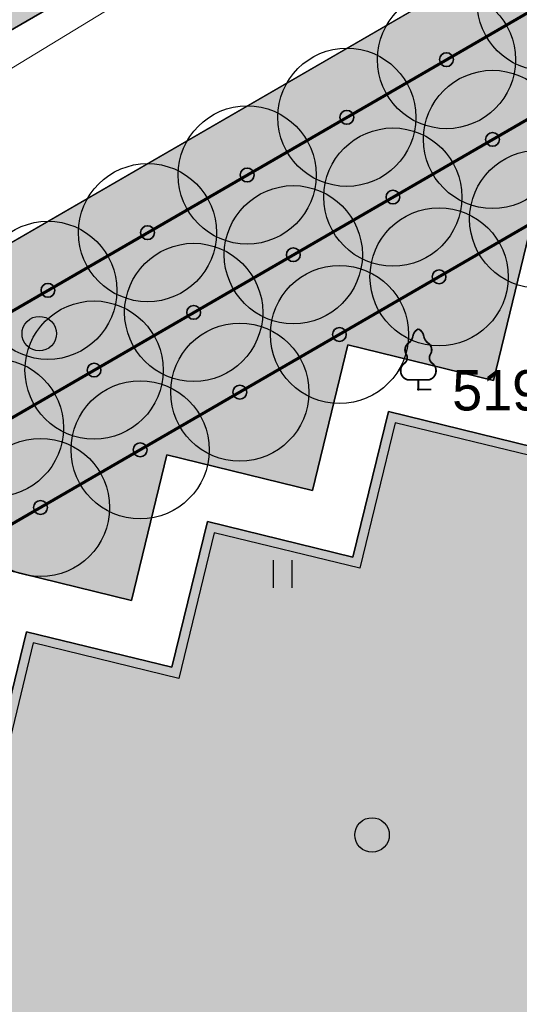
# Model space of a CAD drawing. Header units: millimetres. Extents: x -76021 to 1074922, y 19208 to 400534.
# Tile 70 of 108: x 180296 to 191148, y 266519 to 287895. Entities that reach past the tile are written whole.
import ezdxf

# ---------------------------------------------------------------- set-up
doc = ezdxf.new("R2010")
doc.units = ezdxf.units.MM
doc.layers.get('Defpoints').update_dxf_attribs({"color": 4, "lineweight": 30})
for name, color, linetype in [('(004) Точки рельефа', 7, 'Continuous'), ('(022) Возд. Линии', 7, 'Continuous'), ('(036) Растительность', 7, 'Continuous'), ('(038) Деревья', 7, 'Continuous')]:
    doc.layers.add(name, color=color, linetype=linetype)
doc.layers.add('В3', color=5, linetype='производственный водопровод', lineweight=50)
doc.styles.add('BLACK', font='tahomabd.ttf')
doc.styles.add('D-431', font='txt')
doc.styles.get("Standard").update_dxf_attribs({"font": 'arial.ttf'})
doc.linetypes.add('производственный водопровод', pattern='A,5,-0.5,["В3",Standard,S=0.7,R=0,X=0,Y=-0.35],-2', length=7.5)
doc.dimstyles.new('genplan dimension', dxfattribs={"dimtxt": 1100, "dimasz": 450, "dimexe": 450, "dimexo": 0, "dimgap": 80, "dimtad": 1, "dimlfac": 0.001, "dimtxsty": 'BLACK', "dimblk": 'OBLIQUE', "dimcen": 0, "dimclrd": 186, "dimclre": 186, "dimclrt": 186, "dimadec": 1, "dimazin": 0, "dimtfac": 1, "dimtmove": 0, "dimatfit": 3, "dimldrblk": 'OBLIQUE', "dimfxl": 1, "dimlwd": 9, "dimlwe": 9, "dimarcsym": 0})

# ---------------------------------------------------------------- blocks, each defined once
blk = doc.blocks.new('_OBLIQUE')
at = {"color": 0, "linetype": 'ByBlock'}
blk.add_line((-0.5, -0.5), (0.5, 0.5), dxfattribs=at)
blk = doc.blocks.new('*D290')
at = {"color": 186, "lineweight": 9, "transparency": 16777216}
for p, q in [((2255842.21373015, -554331.2133756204), (2330361.64044784, -509046.6128842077)), ((2330349.808324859, -509027.1421808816), (2330595.333913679, -509431.1741459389)), ((2255830.381608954, -554311.7426752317), (2256075.907195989, -554715.7746373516))]:
    blk.add_line(p, q, dxfattribs=at)
at = {"layer": 'Defpoints', "color": 0, "transparency": 16777216}
for p in [(2330349.808324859, -509027.1421808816), (2330361.64044784, -509046.6128842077), (2255830.381608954, -554311.7426752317)]:
    blk.add_point(p, dxfattribs=at)
at = {"color": 186, "lineweight": 9, "transparency": 16777216}
for p, xscale, yscale, zscale, rotation in [((2330361.64044784, -509046.6128842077), 450.0000000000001, 450.0000000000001, 450.0000000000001, 31.28656990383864), ((2255842.21373015, -554331.2133756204), 450, 450, 450, 211.2865699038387)]:
    blk.add_blockref('_OBLIQUE', p, dxfattribs=dict(at, xscale=xscale, yscale=yscale, zscale=zscale, rotation=rotation))
at = {"color": 186, "transparency": 16777216, "insert": (2292697.259500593, -531023.0002948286), "char_height": 1100, "attachment_point": 5, "rotation": 31.28656990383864, "style": 'BLACK'}
blk.add_mtext('87,2', dxfattribs=at)
blk = doc.blocks.new('d')
at = {"layer": '(038) Деревья'}
blk.add_ellipse((0, 0), major_axis=(0.2651650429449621, 0.2651650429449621), ratio=0.9999999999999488, start_param=5.497787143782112, end_param=11.7809724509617, dxfattribs=at)
blk = doc.blocks.new('I04010')
for p, q in [((-0.4122729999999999, 0.0071460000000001), (-0.4122729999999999, 1.207145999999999)), ((0.3877269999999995, 1.207145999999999), (0.3877269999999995, 0.0071460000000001))]:
    blk.add_line(p, q)
blk = doc.blocks.new('karagach-flat-30-flat-1-flat-1')
at = {"layer": '(038) Деревья', "const_width": 0.03750000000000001}
for points in [[(0, 1.3125, 0.2460341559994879), (-0.1171049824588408, 1.159285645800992, 0.4890786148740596)], [(0, 1.3125, -0.2460341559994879), (0.1171049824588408, 1.159285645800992, -0.4890786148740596)], [(-0.207997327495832, 1.009319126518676, 0.1815668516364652), (-0.1171049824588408, 1.159285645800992, 0.3030035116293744)], [(0.207997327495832, 1.009319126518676, -0.1815668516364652), (0.1171049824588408, 1.159285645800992, -0.3030035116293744)], [(-0.207997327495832, 1.009319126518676, 0.4308529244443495), (-0.2554195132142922, 0.7527973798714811, 0.5482763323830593)], [(0.207997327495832, 1.009319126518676, -0.4308529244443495), (0.2554195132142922, 0.7527973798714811, -0.5482763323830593)], [(-0.314697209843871, 0.5594194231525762, 0.3836029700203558), (-0.2554195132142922, 0.7527973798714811, 0.3529123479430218)], [(0.314697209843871, 0.5594194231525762, -0.3836029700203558), (0.2554195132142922, 0.7527973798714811, -0.3529123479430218)], [(-0.314697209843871, 0.5594194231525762, 0.6269492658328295), (-0.218374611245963, 0.2061839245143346, 0.7024651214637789)], [(0.314697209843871, 0.5594194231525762, -0.6269492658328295), (0.218374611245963, 0.2061839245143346, -0.7024651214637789)]]:
    blk.add_lwpolyline(points, format="xyb", dxfattribs=at)
for points in [[(0, 0.2061839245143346), (-0.218374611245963, 0.2061839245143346)], [(0, 0), (0, 0.2061839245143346)], [(0, 0.2061839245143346), (0.218374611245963, 0.2061839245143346)], [(0, 0), (0.28125, 0)]]:
    blk.add_lwpolyline(points, dxfattribs=at)
at = {"layer": '(038) Деревья'}
blk.add_lwpolyline([(0, 0), (0, 0.2061839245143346)], dxfattribs=at)
blk = doc.blocks.new('A$C05d28b1e')
at = {"layer": '(004) Точки рельефа', "color": 7, "linetype": 'ByBlock', "lineweight": -2}
blk.add_point((-85793, 75142), dxfattribs=at)
at = {"layer": '(022) Возд. Линии', "xscale": 1000, "yscale": 1000, "zscale": 1000}
blk.add_blockref('karagach-flat-30-flat-1-flat-1', (-85793, 75142), dxfattribs=at)
at = {"layer": '(036) Растительность', "linetype": 'Continuous', "xscale": 500, "yscale": 500, "zscale": 500}
blk.add_blockref('I04010', (-88734.02255606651, 70830.81679753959), dxfattribs=at)
at = {"layer": '(038) Деревья', "linetype": 'Continuous', "xscale": 1000, "yscale": 1000, "zscale": 1000}
for p in [(-94026.15164126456, 76353.63321322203), (-86798.24089053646, 65469.67601105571)]:
    blk.add_blockref('d', p, dxfattribs=at)
at = {"layer": '(004) Точки рельефа', "linetype": 'ByBlock', "insert": (-85057.04502192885, 75117.56691032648), "char_height": 875, "attachment_point": 4, "style": 'D-431'}
blk.add_mtext('519.77', dxfattribs=at)
blk = doc.blocks.new('фонтан разбрызгиватель')
h = blk.add_hatch(color=256)
h.dxf.hatch_style = 1
h.set_gradient(color1=(0, 0, 255), color2=(0, 0, 255), tint=1)
h.paths.add_polyline_path([(150, 3.552713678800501e-15, 1), (-150, 0, 1)])
at = {"lineweight": 35}
blk.add_circle((0, 0), 150, dxfattribs=at)
blk = doc.blocks.new('A$C2cdd6916')
h = blk.add_hatch(color=1)
h.dxf.hatch_style = 1
h.paths.add_polyline_path([(16401.23765453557, -4652.59326917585), (12042.87668835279, -7301.11921551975), (10692.64777453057, -5079.209703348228), (11718.14447245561, -4456.027127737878), (9225.414170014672, -354.0403360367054), (9994.536693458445, 113.3465956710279), (7294.078865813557, 4557.165620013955), (6524.956342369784, 4089.778688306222), (4032.226039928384, 8191.765480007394), (3006.729342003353, 7568.582904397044), (1656.500428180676, 9790.492416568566), (26610.25341102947, 24954.60175641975), (28168.20985005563, 22390.86001160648), (31159.24188567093, 24208.47585713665), (35090.31256105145, 26597.34239697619), (27092.80284071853, 39757.8833536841), (26750.97060807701, 39550.15582848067), (23865.78187938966, 40254.20554253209), (20705.81327177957, 41025.30761030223), (19934.71120400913, 37865.33900269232), (16774.7425963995, 38636.44107046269), (16003.64052862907, 35476.47246285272), (12843.67192101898, 36247.57453062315), (12072.56985324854, 33087.60592301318), (8912.601245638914, 33858.7079907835), (8141.499177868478, 30698.73938317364), (4981.530570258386, 31469.84145094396), (4210.42850248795, 28309.87284333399), (1050.459894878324, 29080.97491110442), (279.3578271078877, 25921.00630349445), (-2880.610780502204, 26692.10837126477), (-3651.71284827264, 23532.13976365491), (-4355.762562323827, 20646.95103496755), (-16319.89070478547, 13376.48765284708), (-19205.07943347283, 14080.53736689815), (-22365.04804108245, 14851.6394346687), (-23136.15010885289, 11691.67082705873), (-26296.11871646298, 12462.77289482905), (-27067.22078423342, 9302.804287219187), (-30227.18939184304, 10073.90635498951), (-30998.29145961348, 6913.937747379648), (-34158.26006722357, 7685.039815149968), (-34929.36213499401, 4525.071207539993), (-38089.33074260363, 5296.17327531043), (-38860.43281037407, 2136.204667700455), (-42020.40141798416, 2907.306735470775), (-42791.5034857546, -252.6618721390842), (-45951.47209336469, 518.4401956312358), (-46722.57416113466, -2641.528411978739), (-47426.62387518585, -5526.717140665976), (-47768.45610782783, -5734.444665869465), (-39770.94638749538, -18894.98562257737), (-32848.84367649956, -14688.50323720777), (-34406.80011552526, -12124.76149239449), (-9453.047132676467, 3039.347847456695), (-8102.818218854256, 817.4383352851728), (-9128.314916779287, 194.2557596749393), (-6635.584614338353, -3907.731032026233), (-7404.707137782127, -4375.117963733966), (-4704.249310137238, -8818.93698807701), (-3935.126786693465, -8351.550056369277), (-1442.396484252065, -12453.53684807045), (-416.8997863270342, -11830.3542724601), (933.3291274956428, -14052.2637846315), (-3425.031838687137, -16700.7897309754), (-1867.075399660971, -19264.53147578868), (-17591.35810118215, -28819.99763514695), (-15929.53789955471, -31554.65549628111), (-15758.62178323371, -31450.79173367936), (-14927.71168242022, -32818.12066424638), (-15440.46003138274, -33129.71195205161), (-13674.77606715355, -36035.28592950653), (-13162.02771819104, -35723.69464170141), (-12331.11761737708, -37091.02357226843), (-12502.03373369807, -37194.88733487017), (-12294.30620849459, -37536.71956751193), (-10840.21353207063, -39929.54519600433), (952.998494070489, -32762.9455764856), (1160.726019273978, -33104.77780912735), (5091.79669465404, -30715.91126928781), (5507.251745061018, -31399.57573457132), (10207.44494388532, -28543.32226302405), (9791.989893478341, -27859.65779774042), (12013.89940564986, -26509.4288839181), (12844.80950646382, -27876.75781448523), (18826.87357769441, -24241.52612342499), (17995.96347688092, -22874.19719285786), (20217.87298905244, -21523.96827903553), (20633.32803945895, -22207.63274431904), (25333.52123828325, -19351.37927277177), (24918.06618787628, -18667.71480748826), (28849.1368632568, -16278.8482676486), (28641.40933805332, -15937.01603500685), (40434.62136419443, -8770.416415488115), (38772.80116256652, -6035.758554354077), (38601.885046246, -6139.622316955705), (37770.97494543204, -4772.293386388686), (38283.72329439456, -4460.70209858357), (36518.03933016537, -1555.128121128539), (36005.29098120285, -1866.719408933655), (35174.3808803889, -499.3904783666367), (35345.29699670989, -395.5267157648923), (35137.5694715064, -53.69448312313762), (33683.47679508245, 2339.131145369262), (17959.19409356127, -7216.335013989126)])
for points in [[(7572.817833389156, 9875.27661809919), (35090.31256105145, 26597.34239697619), (27092.80284071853, 39757.8833536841), (26750.97060807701, 39550.15582848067), (23865.78187938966, 40254.20554253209), (20705.81327177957, 41025.30761030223), (19934.71120400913, 37865.33900269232), (16774.7425963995, 38636.44107046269), (16003.64052862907, 35476.47246285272), (12843.67192101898, 36247.57453062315), (12072.56985324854, 33087.60592301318), (8912.601245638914, 33858.7079907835), (8141.499177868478, 30698.73938317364), (4981.530570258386, 31469.84145094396), (4210.42850248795, 28309.87284333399), (1050.459894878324, 29080.97491110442), (279.3578271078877, 25921.00630349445), (-2880.610780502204, 26692.10837126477)], [(31159.24188567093, 24208.47585713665), (35090.31256105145, 26597.34239697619), (27092.80284071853, 39757.8833536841), (26750.97060807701, 39550.15582848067), (20705.81327177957, 41025.30761030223), (19934.71120400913, 37865.33900269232), (16774.7425963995, 38636.44107046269), (16003.64052862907, 35476.47246285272), (12843.67192101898, 36247.57453062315), (12072.56985324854, 33087.60592301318), (8912.601245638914, 33858.7079907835), (8141.499177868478, 30698.73938317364), (4981.530570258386, 31469.84145094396), (4210.42850248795, 28309.87284333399), (1050.459894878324, 29080.97491110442), (279.3578271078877, 25921.00630349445), (-2880.610780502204, 26692.10837126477)]]:
    blk.add_lwpolyline(points)
at = {"color": 2, "lineweight": 30}
blk.add_lwpolyline([(7298.037954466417, 9942.328971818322), (34815.53268212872, 26664.39475069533), (27025.75048699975, 39483.10347476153), (26784.03859726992, 39336.21793305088), (20852.6988134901, 40783.59572057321), (20081.59674571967, 37623.62711296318), (16921.62813811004, 38394.72918073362), (16150.52607033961, 35234.76057312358), (12990.55746272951, 36005.86264089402), (12219.45539495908, 32845.89403328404), (9059.486787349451, 33616.99610105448), (8288.384719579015, 30457.02749344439), (5128.416111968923, 31228.12956121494), (4357.314044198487, 28068.16095360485), (1197.345436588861, 28839.2630213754), (426.2433688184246, 25679.29441376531), (-2733.725238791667, 26450.39648153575)], dxfattribs=at)
dim = blk.add_linear_dim(base=(19119.19873189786, 52493.96583542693), p1=(-55412.06010698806, 7228.836044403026), p2=(19107.36660891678, 52513.43653875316), angle=31.28656990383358, dimstyle='genplan dimension')
dim.commit()
dim.dimension.update_dxf_attribs({"geometry": '*D290', "text_midpoint": (-18545.18221534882, 30517.57842480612), "insert": (-2311242.441715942, 561540.5787196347)})

msp = doc.modelspace()

# ---------------------------------------------------------------- block references
at = {"color": 5, "lineweight": 50}
msp.add_blockref('A$C05d28b1e', (274748.0189126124, 204725.4916361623), dxfattribs=at)

# ---------------------------------------------------------------- next in the draw order: hatches: boundary and pattern name
at = {"true_color": 0xbdffbd, "transparency": 33554687}
h = msp.add_hatch(color=254, dxfattribs=at)
h.dxf.hatch_style = 1
h.paths.add_polyline_path([(214820.8800540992, 216948.7253162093), (217126.1156239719, 218322.0207615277), (215603.6625730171, 220877.6346598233), (209171.3314113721, 217045.7091063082), (215496.6642266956, 206427.9048698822), (221928.9953883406, 210259.8304233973), (220406.5423373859, 212815.4443216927), (218101.3067675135, 211442.1488763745)], flags=16)
h.paths.add_polyline_path([(224023.6489053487, 225893.6638374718), (217321.8775845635, 221901.2249949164), (218844.3306355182, 219345.6110966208), (221149.5662053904, 220718.9065419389), (224429.9929188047, 215212.3301021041), (222124.7573489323, 213839.0346567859), (223647.210399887, 211283.4207584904), (230348.9817206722, 215275.8596010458)], flags=16)
h.paths.add_polyline_path([(198145.9180665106, 256389.507595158), (196714.6222119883, 258810.6963092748), (195945.5755586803, 258343.3554829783), (195452.2226863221, 259155.207035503), (180753.4366827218, 250222.9234517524), (181792.0743087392, 248513.7622885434), (184954.0224606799, 250435.2418966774), (185778.5186348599, 249078.4675946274)], flags=17)
h.paths.add_polyline_path([(112361.9479704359, 220188.4503307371), (111031.9257359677, 219380.2110810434), (111784.9358170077, 218141.0728544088), (110930.4036978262, 217621.7834914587), (111501.6587876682, 216681.7376184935), (112356.2343066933, 217201.0533550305), (113109.2443877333, 215961.9151283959), (114308.0171651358, 216690.3955891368)], flags=17)
h.paths.add_polyline_path([(105307.4471395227, 232868.8987692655), (103501.6980646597, 231771.5657776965), (104254.7081456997, 230532.427551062), (103400.2809094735, 230013.2019242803), (108385.7459097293, 221809.2211079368), (109240.2780289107, 222328.510470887), (109993.2881099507, 221089.3722442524), (111388.9133730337, 221937.4777016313)], flags=17)
h.paths.add_polyline_path([(156979.3206527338, 232925.0673546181), (156752.8632677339, 233297.7210673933), (159914.8114196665, 235219.2006755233), (158876.1737936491, 236928.3618387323), (144177.3877900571, 227996.0782549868), (144670.7406624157, 227184.2267024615), (143901.6940091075, 226716.8858761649), (144568.74273966, 225588.5022138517)], flags=17)
h.paths.add_polyline_path([(142502.740888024, 224367.1765615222), (141850.5488729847, 225470.4285141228), (141081.5022196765, 225003.087687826), (140588.1493473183, 225814.9392403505), (140331.7751728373, 225659.143596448), (141058.82151105, 224462.7307822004), (136016.7960795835, 221398.7497854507), (135886.9663763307, 221612.3949308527), (132969.5134724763, 219839.4922793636), (133454.8570661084, 219018.4821243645)], flags=17)
edge = h.paths.add_edge_path(flags=17)
edge.add_line((209900.1426716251, 266779.7772694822), (204300.5454405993, 276526.4190539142))
edge.add_line((204300.5454405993, 276526.4190539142), (202947.913577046, 275704.4401920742))
edge.add_line((202947.913577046, 275704.4401920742), (208270.9314103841, 266944.9892306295))
edge.add_line((208270.9314103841, 266944.9892306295), (204339.8607350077, 264556.1226907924))
edge.add_line((204339.8607350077, 264556.1226907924), (205066.9070732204, 263359.7098765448))
edge.add_line((205066.9070732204, 263359.7098765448), (200024.8816417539, 260295.7288797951))
edge.add_line((200024.8816417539, 260295.7288797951), (199297.8353035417, 261492.1416940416))
edge.add_line((199297.8353035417, 261492.1416940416), (199041.4611290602, 261336.3460501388))
edge.add_line((199041.4611290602, 261336.3460501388), (199534.8140014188, 260524.4944976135))
edge.add_line((199534.8140014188, 260524.4944976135), (198765.7673481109, 260057.1536713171))
edge.add_line((198765.7673481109, 260057.1536713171), (200211.9199181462, 257610.8332474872))
edge.add_line((200211.9199181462, 257610.8332474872), (208825.5364367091, 262702.8087484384))
edge.add_arc((207298.8793712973, 265285.3110629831), 2999.999999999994, 300.5896344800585, 389.8780372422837)
edge = h.paths.add_edge_path(flags=17)
edge.add_line((103051.5675112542, 200547.2891192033), (115708.5556294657, 208238.79553633))
edge.add_arc((114150.5991936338, 210802.5372830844), 3000.000000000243, 301.2865698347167, 389.0884551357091)
edge.add_line((116772.209793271, 212261.0152101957), (115281.051762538, 214941.3682182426))
edge.add_line((115281.051762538, 214941.3682182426), (114147.8820137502, 214252.7539651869))
edge.add_line((114147.8820137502, 214252.7539651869), (114900.8920947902, 213013.6157385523))
edge.add_line((114900.8920947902, 213013.6157385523), (114046.3165757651, 212494.3000020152))
edge.add_line((114046.3165757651, 212494.3000020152), (114409.7896270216, 211896.176067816))
edge.add_line((114409.7896270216, 211896.176067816), (101761.8205277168, 204210.1503833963))
edge.add_line((101761.8205277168, 204210.1503833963), (101398.4063783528, 204808.1773898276))
edge.add_line((101398.4063783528, 204808.1773898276), (100543.8077135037, 204288.847587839))
edge.add_line((100543.8077135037, 204288.847587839), (99790.79763168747, 205527.985815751))
edge.add_line((99790.79763168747, 205527.985815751), (97397.99005966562, 204073.9041161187))
edge.add_line((97397.99005966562, 204073.9041161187), (98929.8693286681, 201553.0744301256))
edge.add_arc((101493.6110754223, 203111.0308659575), 3000.000000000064, 211.2865698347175, 301.2865698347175)
h.paths.add_polyline_path([(97999.14992540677, 208476.2852043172), (98853.7485902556, 208995.6150063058), (98282.49350041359, 209935.660879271), (97427.85143572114, 209416.3047036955), (96674.8413539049, 210655.4429316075), (94282.07718811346, 209201.3876094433), (96359.35243577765, 205783.0652806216), (98752.16000567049, 207237.1469789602)], flags=17)
h.paths.add_polyline_path([(90752.37071206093, 222327.0793120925), (89897.62376441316, 221807.6594003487), (89144.61368259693, 223046.7976282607), (86751.95441519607, 221592.8060516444), (93243.43956422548, 210910.5487739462), (95636.20372788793, 212364.6040948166), (94883.19364762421, 213603.7423201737), (95737.83571231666, 214123.0984957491)], flags=17)
edge = h.paths.add_edge_path(flags=17)
edge.add_line((100492.1544576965, 234798.7562548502), (100855.6231213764, 234200.6395407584))
edge.add_line((100855.6231213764, 234200.6395407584), (101710.0503576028, 234719.8651675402))
edge.add_line((101710.0503576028, 234719.8651675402), (102463.0604386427, 233480.7269409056))
edge.add_line((102463.0604386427, 233480.7269409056), (104334.4125421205, 234617.9261401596))
edge.add_line((104334.4125421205, 234617.9261401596), (103714.5570330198, 235732.114941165))
edge.add_arc((101092.9464333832, 234273.6370140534), 2999.999999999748, 29.08845513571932, 121.286569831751)
edge.add_line((99534.98999768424, 236837.378760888), (85997.6410544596, 228610.8871751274))
edge.add_arc((87555.59749015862, 226047.1454282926), 2999.999999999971, 121.2865698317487, 211.2865698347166)
edge.add_line((84991.85574340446, 224489.1889924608), (85713.3167913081, 223301.9672161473))
edge.add_line((85713.3167913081, 223301.9672161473), (88105.97605657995, 224755.9587914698))
edge.add_line((88105.97605657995, 224755.9587914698), (87352.96597631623, 225995.0970168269))
edge.add_line((87352.96597631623, 225995.0970168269), (88207.712923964, 226514.5169285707))
edge.add_line((88207.712923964, 226514.5169285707), (87844.1853583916, 227112.7305704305))
edge.add_line((87844.1853583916, 227112.7305704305), (100492.1544576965, 234798.7562548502))
edge = h.paths.add_edge_path(flags=17)
edge.add_line((206429.5260647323, 217740.3337827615), (224718.2735818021, 228635.4691841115))
edge.add_line((224718.2735818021, 228635.4691841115), (228392.671244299, 222467.5668450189))
edge.add_line((228392.671244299, 222467.5668450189), (233629.6400466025, 225476.2868388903))
edge.add_line((233629.6400466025, 225476.2868388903), (230763.0187299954, 230465.9191189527))
edge.add_arc((228161.7554297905, 228971.4529122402), 2999.999999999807, 29.87803724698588, 120.0993965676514)
edge.add_line((226657.2505534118, 231566.9230193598), (203230.4818343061, 217987.2298150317))
edge.add_arc((204734.9867106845, 215391.759707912), 2999.999999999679, 120.0993965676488, 209.6273998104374)
edge.add_line((202127.2108544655, 213908.6868561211), (205080.5429171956, 208715.6661361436))
edge.add_line((205080.5429171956, 208715.6661361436), (210103.8834394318, 211572.4990714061))
edge.add_line((210103.8834394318, 211572.4990714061), (206429.5260647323, 217740.3337827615))
edge = h.paths.add_edge_path(flags=17)
edge.add_line((215489.0996818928, 196338.8022293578), (220126.3913766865, 198832.9888262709))
edge.add_arc((218705.3361244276, 201475.0717110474), 3000.000000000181, 298.2737704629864, 330.6005223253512)
edge.add_line((221318.9909833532, 200002.384276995), (224444.8141732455, 205549.945001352))
edge.add_arc((227058.4690321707, 204077.2575672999), 2999.999999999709, 120.9636571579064, 150.6005223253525, ccw=False)
edge.add_line((225514.9862276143, 206649.7390214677), (237068.7907628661, 213581.994489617))
edge.add_arc((235525.3079583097, 216154.4759437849), 2999.99999999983, 300.9636571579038, 389.8780372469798)
edge.add_line((238126.5712585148, 217648.9421504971), (236200.48088148, 221001.4891590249))
edge.add_line((236200.48088148, 221001.4891590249), (234625.9508510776, 223742.1113054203))
edge.add_line((234625.9508510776, 223742.1113054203), (229416.3894048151, 220749.137263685))
edge.add_line((229416.3894048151, 220749.137263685), (233090.787067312, 214581.2349245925))
edge.add_line((233090.787067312, 214581.2349245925), (214802.0395502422, 203686.0995232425))
edge.add_line((214802.0395502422, 203686.0995232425), (211127.6821755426, 209853.9342345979))
edge.add_line((211127.6821755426, 209853.9342345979), (206069.258151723, 206977.1488986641))
edge.add_line((206069.258151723, 206977.1488986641), (211460.2685734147, 197497.8122623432))
edge.add_arc((214068.0444296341, 198980.885114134), 2999.99999999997, 209.6273998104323, 298.2737704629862)
edge = h.paths.add_edge_path(flags=17)
edge.add_line((194192.9728349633, 196985.9511812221), (199241.3180521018, 187599.8654020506))
edge.add_line((199241.3180521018, 187599.8654020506), (206679.6983444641, 191600.6291342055))
edge.add_arc((205258.6430922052, 194242.7120189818), 3000.000000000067, 298.2737704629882, 389.6273998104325)
edge.add_line((207866.4189484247, 195725.7848707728), (202800.9094800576, 204632.7736779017))
edge.add_line((202800.9094800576, 204632.7736779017), (195139.3172180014, 200275.5358968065))
edge.add_arc((192052.2705328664, 199382.7002930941), 3213.566967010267, -6.30961949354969e-12, 16.13092597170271, ccw=False)
edge.add_arc((192052.2705328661, 199382.7002930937), 3213.566967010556, 311.77024430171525, 359.9999999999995, ccw=False)
edge = h.paths.add_edge_path(flags=17)
edge.add_line((190745.2686859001, 183030.2299659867), (197920.2766097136, 186889.3377759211))
edge.add_line((197920.2766097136, 186889.3377759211), (192871.9313925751, 196275.4235550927))
edge.add_arc((192052.2705328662, 199382.7002930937), 3213.566967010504, 223.1238736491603, 284.77729662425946, ccw=False)
edge.add_line((189706.7602736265, 197185.9767612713), (182063.1853497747, 192838.9856526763))
edge.add_line((182063.1853497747, 192838.9856526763), (186682.1305488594, 184251.2575985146))
edge.add_arc((189324.2134336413, 185672.3128507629), 2999.999999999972, 208.2737704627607, 298.2737704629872)
edge = h.paths.add_edge_path(flags=17)
edge.add_line((189911.5682307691, 201779.4494049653), (188415.0981299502, 204561.7465990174))
edge.add_line((188415.0981299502, 204561.7465990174), (188128.9854640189, 204387.8792151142))
edge.add_line((188128.9854640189, 204387.8792151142), (185951.4586267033, 207971.1735315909))
edge.add_line((185951.4586267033, 207971.1735315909), (179296.8900734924, 204113.7487009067))
edge.add_arc((180801.3949498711, 201518.2785937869), 2999.999999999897, 120.0993965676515, 208.273770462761)
edge.add_line((178159.3120650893, 200097.2233415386), (181352.4593855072, 194160.3958532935))
edge.add_line((181352.4593855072, 194160.3958532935), (188965.223847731, 198489.864689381))
edge.add_arc((192052.2705328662, 199382.7002930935), 3213.566967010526, 179.9999999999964, 196.1309259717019, ccw=False)
edge.add_arc((192052.2705328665, 199382.7002930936), 3213.566967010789, 131.7702443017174, 179.9999999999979, ccw=False)
edge = h.paths.add_edge_path(flags=17)
edge.add_line((202059.3730541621, 205936.6616060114), (198690.90197442, 211859.6461333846))
edge.add_arc((196083.1261182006, 210376.5732815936), 3000.000000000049, 29.62739981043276, 120.0993965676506)
edge.add_line((194578.6212418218, 212972.0433887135), (194085.6776655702, 212686.3009283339))
edge.add_line((194085.6776655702, 212686.3009283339), (196162.0429310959, 209269.4760573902))
edge.add_line((196162.0429310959, 209269.4760573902), (189698.7432330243, 205341.8029981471))
edge.add_line((189698.7432330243, 205341.8029981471), (191232.6096731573, 202489.9770310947))
edge.add_arc((192052.2705328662, 199382.7002930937), 3213.566967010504, 43.123873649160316, 104.77729662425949, ccw=False)
edge.add_line((194397.7807921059, 201579.4238249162), (202059.3730541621, 205936.6616060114))
edge = h.paths.add_edge_path(flags=17)
edge.add_line((164213.3013144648, 219576.7748846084), (163356.425273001, 220986.8328442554))
edge.add_line((163356.425273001, 220986.8328442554), (167159.3088611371, 223297.8015621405))
edge.add_line((167159.3088611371, 223297.8015621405), (163861.6343985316, 228724.3882553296))
edge.add_line((163861.6343985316, 228724.3882553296), (160699.6862465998, 226802.9086471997))
edge.add_line((160699.6862465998, 226802.9086471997), (159056.7495894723, 229506.492127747))
edge.add_line((159056.7495894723, 229506.492127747), (146556.0182203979, 222116.6323936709))
edge.add_arc((148266.2624116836, 219651.8677383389), 3000.000000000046, 124.7559020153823, 210.589634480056)
edge.add_line((145683.7600971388, 218125.2106729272), (151374.6735680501, 208498.4270661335))
edge.add_line((151374.6735680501, 208498.4270661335), (153745.9948775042, 209939.4518146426))
edge.add_line((153745.9948775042, 209939.4518146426), (152291.9022010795, 212332.2774431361))
edge.add_line((152291.9022010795, 212332.2774431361), (164213.3013144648, 219576.7748846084))
h.paths.add_polyline_path([(183974.4349599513, 211224.52386795), (183689.6048947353, 211693.2344878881), (183143.5248591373, 212591.8527985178), (182972.6087428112, 212487.9890359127), (183388.0637932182, 211804.3245706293), (176636.8771985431, 207701.7059478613), (176221.4221481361, 208385.3704131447), (172290.3514727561, 205996.5038733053), (172082.6239475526, 206338.3361059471), (160289.4119214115, 199171.7364864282), (158835.3192449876, 201564.5621149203), (156421.9761094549, 200098.0011849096), (158829.7007375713, 195944.3574203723)], flags=17)
edge = h.paths.add_edge_path(flags=17)
edge.add_line((138322.9200418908, 217249.6019040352), (127699.7112266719, 210969.6474955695))
edge.add_arc((129226.3682920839, 208387.1451810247), 3000.00000000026, 120.5896344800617, 209.0884551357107)
edge.add_line((126604.7576924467, 206928.6672539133), (137798.0282308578, 186808.7901254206))
edge.add_arc((140419.6388304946, 188267.268052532), 2999.999999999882, 209.0884551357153, 301.2865699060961)
edge.add_line((141977.5952695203, 185703.5263077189), (155410.6444996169, 193866.6361787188))
edge.add_line((155410.6444996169, 193866.6361787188), (153002.9198715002, 198020.2799432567))
edge.add_line((153002.9198715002, 198020.2799432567), (151998.6745921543, 197410.0116108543))
edge.add_line((151998.6745921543, 197410.0116108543), (146909.3502246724, 205784.9013105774))
edge.add_line((146909.3502246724, 205784.9013105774), (147956.0983411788, 206420.9981293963))
edge.add_line((147956.0983411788, 206420.9981293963), (142240.4236777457, 216089.667919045))
edge.add_arc((139657.9213632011, 214563.0108536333), 2999.99999999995, 30.58963448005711, 116.4233669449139)
edge = h.paths.add_edge_path(flags=17)
edge.add_line((196998.758207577, 251064.703188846), (187855.9475715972, 245659.8923677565))
edge.add_line((187855.9475715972, 245659.8923677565), (188900.8454395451, 243940.4294764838))
edge.add_line((188900.8454395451, 243940.4294764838), (185738.8972876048, 242018.9498683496))
edge.add_line((185738.8972876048, 242018.9498683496), (189036.5717502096, 236592.3631751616))
edge.add_line((189036.5717502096, 236592.3631751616), (192839.4553383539, 238903.3318930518))
edge.add_line((192839.4553383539, 238903.3318930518), (193696.3313798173, 237493.2739334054))
edge.add_line((193696.3313798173, 237493.2739334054), (204596.1777995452, 244108.0986252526))
edge.add_line((204596.1777995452, 244108.0986252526), (201107.9187848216, 250008.8586474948))
edge.add_arc((198525.4164702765, 248482.201582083), 3000.000000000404, 30.5896344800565, 120.5896610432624)
edge = h.paths.add_edge_path(flags=17)
edge.add_arc((212280.8176183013, 256613.7646137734), 2999.9999999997, 29.87803724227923, 120.5896344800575)
edge.add_line((210754.1605528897, 259196.2669283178), (205607.1004533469, 256153.5607813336))
edge.add_arc((207133.7575187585, 253571.058466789), 2999.99999999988, 120.589634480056, 210.5896344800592)
edge.add_line((204551.255204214, 252044.4014013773), (208039.514218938, 246143.6413791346))
edge.add_line((208039.514218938, 246143.6413791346), (209464.3959163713, 243798.8847494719))
edge.add_line((209464.3959163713, 243798.8847494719), (213908.4678224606, 246499.4962504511))
edge.add_line((213908.4678224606, 246499.4962504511), (215414.1784507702, 244021.7291597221))
edge.add_line((215414.1784507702, 244021.7291597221), (221098.7118912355, 247287.5819956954))
edge.add_line((221098.7118912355, 247287.5819956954), (214882.0809186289, 258108.2308202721))
edge = h.paths.add_edge_path(flags=17)
edge.add_line((225781.4275314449, 239136.8614991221), (223091.3334999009, 243819.2309285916))
edge.add_line((223091.3334999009, 243819.2309285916), (217492.0815616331, 240602.3736414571))
edge.add_line((217492.0815616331, 240602.3736414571), (218997.7921899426, 238124.606550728))
edge.add_line((218997.7921899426, 238124.606550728), (214553.9731655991, 235424.148723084))
edge.add_line((214553.9731655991, 235424.148723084), (217362.4902366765, 230802.5095836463))
edge.add_line((217362.4902366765, 230802.5095836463), (224684.6691074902, 235046.9251854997))
edge.add_arc((223180.1642311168, 237642.395292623), 3000.000000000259, 300.0993965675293, 389.8780372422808)
h.paths.add_polyline_path([(213901.1204328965, 228796.0723935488), (212589.7435156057, 230954.0478425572), (201822.0281873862, 224410.6307986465), (202029.7557125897, 224068.7985660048), (198098.6850372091, 221679.9320261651), (198514.1400876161, 220996.2675608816), (191762.9534929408, 216893.6489381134), (191347.4984425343, 217577.3134033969), (191176.5823262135, 217473.4496407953), (192007.9564239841, 216105.3571661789)], flags=17)
h.paths.add_polyline_path([(220749.6149157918, 219078.2306395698), (222796.7955859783, 215641.8006164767), (218501.2580571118, 213082.8247787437), (216454.0773869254, 216519.2548018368)], flags=16)
edge = h.paths.add_edge_path(flags=17)
edge.add_line((126035.6612326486, 228965.7470213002), (124411.9581276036, 227979.0412765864))
edge.add_line((124411.9581276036, 227979.0412765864), (123678.8894279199, 229185.3643676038))
edge.add_line((123678.8894279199, 229185.3643676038), (116457.6880194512, 225168.0008190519))
edge.add_line((116457.6880194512, 225168.0008190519), (121741.4954621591, 215670.3695277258))
edge.add_arc((124363.1060617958, 217128.8474548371), 2999.999999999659, 209.0884551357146, 300.5896344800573)
edge.add_line((125889.7631272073, 214546.3451402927), (132421.8561402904, 218407.8192981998))
edge.add_line((132421.8561402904, 218407.8192981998), (131358.6790659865, 220206.2960598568))
edge.add_line((131358.6790659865, 220206.2960598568), (126035.6612326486, 228965.7470213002))
edge = h.paths.add_edge_path(flags=17)
edge.add_line((181938.3257366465, 178293.3791251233), (154215.0541750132, 163382.3023797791))
edge.add_arc((152793.9989227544, 166024.3852645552), 2999.999999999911, 209.0884551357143, 298.2737704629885, ccw=False)
edge.add_line((150172.3883231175, 164565.9073374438), (147155.1258125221, 169989.4295125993))
edge.add_line((147155.1258125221, 169989.4295125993), (155925.2097841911, 174868.4813036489))
edge.add_line((155925.2097841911, 174868.4813036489), (159609.9109477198, 168683.2833438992))
edge.add_line((159609.9109477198, 168683.2833438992), (174558.3815481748, 177588.51925921))
edge.add_line((174558.3815481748, 177588.51925921), (170873.947718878, 183773.2684674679))
edge.add_line((170873.947718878, 183773.2684674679), (179811.7554582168, 188580.505479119))
edge.add_line((179811.7554582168, 188580.505479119), (183159.3533691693, 182356.5172621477))
edge.add_arc((180517.2704843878, 180935.4620098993), 2999.999999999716, -61.72622953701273, 28.27377046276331, ccw=False)
edge = h.paths.add_edge_path(flags=17)
edge.add_line((143726.8553784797, 182085.8729428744), (170853.2707813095, 198570.284303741))
edge.add_arc((172411.2272203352, 196006.542558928), 2999.999999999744, 28.273794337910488, 121.2865699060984, ccw=False)
edge.add_line((175053.309512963, 197427.598912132), (178864.3852900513, 190341.8940689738))
edge.add_line((178864.3852900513, 190341.8940689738), (169849.3746297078, 185493.1331456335))
edge.add_line((169849.3746297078, 185493.1331456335), (166164.9408004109, 191677.8823538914))
edge.add_line((166164.9408004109, 191677.8823538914), (151216.4701999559, 182772.6464385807))
edge.add_line((151216.4701999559, 182772.6464385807), (154901.1713634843, 176587.448478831))
edge.add_line((154901.1713634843, 176587.448478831), (146182.8071944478, 171737.1699123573))
edge.add_line((146182.8071944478, 171737.1699123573), (142663.2012178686, 178063.65327095))
edge.add_arc((145284.811817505, 179522.1311980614), 2999.999999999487, 121.28656990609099, 209.0884551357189, ccw=False)
h.paths.add_polyline_path([(165470.3161239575, 188936.0770072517), (160573.4033410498, 186018.8445522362), (162108.7888436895, 183441.5220349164), (164428.3791092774, 184823.3689872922), (167703.8681815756, 179325.0809503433), (165384.2779159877, 177943.2339979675), (166919.6634186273, 175365.9114806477), (171816.576201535, 178283.1439356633)], flags=16)
h.paths.add_polyline_path([(163666.0629044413, 176919.6436628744), (161346.4726388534, 175537.7967104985), (158070.9835665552, 181036.0847474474), (160390.5738321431, 182417.9316998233), (158855.1883295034, 184995.254217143), (153958.2755465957, 182078.0217621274), (160304.5356241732, 171425.0886905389), (165201.448407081, 174342.3211455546)], flags=16)
h.paths.add_polyline_path([(164011.6043034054, 183178.2857793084), (159716.066774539, 180619.3099415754), (161763.2474447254, 177182.8799184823), (166058.7849735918, 179741.8557562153)], flags=16)
edge = h.paths.add_edge_path()
edge.add_arc((140227.1149719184, 162323.7074873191), 3000.000000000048, 15.94914245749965, 119.0884551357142)
edge.add_line((138768.637044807, 164945.3180869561), (136829.4704326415, 163866.5035211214))
edge.add_line((136829.4704326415, 163866.5035211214), (119327.7353073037, 195325.8307167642))
edge.add_line((119327.7353073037, 195325.8307167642), (121949.345906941, 196784.308643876))
edge.add_arc((120490.8679798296, 199405.9192435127), 2999.999999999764, 299.0884551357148, 389.0884551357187)
edge.add_line((123112.4785794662, 200864.3971706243), (121394.1241307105, 203953.1351988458))
edge.add_arc((118772.5135310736, 202494.6572717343), 2999.999999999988, 29.08845513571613, 121.2865698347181)
edge.add_line((117214.5570952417, 205058.3990184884), (105296.4736441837, 197815.9164872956))
edge.add_arc((101661.2419605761, 203797.9805630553), 6999.999999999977, 219.1121955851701, 301.28656983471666, ccw=False)
edge.add_line((96229.85692333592, 199382.0937237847), (151545.0957390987, 115300.0917611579))
edge.add_line((151545.0957390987, 115300.0917611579), (188931.7371165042, 63929.74618648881))
edge.add_line((188931.7371165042, 63929.74618648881), (189915.2989301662, 64787.52197525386))
edge.add_line((189915.2989301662, 64787.52197525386), (169182.6885089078, 93274.73887317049))
edge.add_line((169182.6885089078, 93274.73887317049), (148747.3285322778, 143403.5520653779))
edge.add_line((148747.3285322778, 143403.5520653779), (143111.6329168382, 163148.0594906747))
edge = h.paths.add_edge_path(flags=17)
edge.add_line((175632.1568957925, 273670.0737452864), (178792.1255034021, 272898.9716775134))
edge.add_line((178792.1255034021, 272898.9716775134), (179563.227571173, 276058.9402851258))
edge.add_line((179563.227571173, 276058.9402851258), (182723.1961787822, 275287.8382173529))
edge.add_line((182723.1961787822, 275287.8382173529), (183494.2982465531, 278447.8068249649))
edge.add_line((183494.2982465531, 278447.8068249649), (186654.2668541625, 277676.704757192))
edge.add_line((186654.2668541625, 277676.704757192), (187425.3689219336, 280836.6733648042))
edge.add_line((187425.3689219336, 280836.6733648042), (190585.3375295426, 280065.5712970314))
edge.add_line((190585.3375295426, 280065.5712970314), (191356.4395973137, 283225.5399046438))
edge.add_line((191356.4395973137, 283225.5399046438), (198084.5022487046, 281583.7441570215))
edge.add_line((198084.5022487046, 281583.7441570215), (199027.0565388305, 282156.5235831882))
edge.add_line((199027.0565388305, 282156.5235831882), (200507.1151559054, 279720.9689256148))
edge.add_line((200507.1151559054, 279720.9689256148), (201958.5073806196, 280602.9633256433))
edge.add_line((201958.5073806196, 280602.9633256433), (196948.466709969, 289323.4247673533))
edge.add_arc((194347.2034096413, 287828.9585608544), 2999.999999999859, 29.87803724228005, 120.0548210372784)
edge.add_line((192844.7182375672, 290425.5983717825), (161940.6008860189, 272543.650370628))
edge.add_arc((163443.0860580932, 269947.0105596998), 3000.000000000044, 120.0548210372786, 211.2865699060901)
edge.add_line((160879.3443132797, 268389.0541206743), (163966.9089127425, 263308.2199874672))
edge.add_line((163966.9089127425, 263308.2199874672), (164992.405610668, 263931.4025630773))
edge.add_line((164992.405610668, 263931.4025630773), (166082.9751179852, 262136.7833417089))
edge.add_line((166082.9751179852, 262136.7833417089), (166128.2197974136, 262164.2780142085))
edge.add_line((166128.2197974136, 262164.2780142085), (167770.0155450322, 268892.3406656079))
edge.add_line((167770.0155450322, 268892.3406656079), (170929.9841526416, 268121.238597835))
edge.add_line((170929.9841526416, 268121.238597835), (171701.0862204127, 271281.2072054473))
edge.add_line((171701.0862204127, 271281.2072054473), (174861.0548280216, 270510.1051376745))
edge.add_line((174861.0548280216, 270510.1051376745), (175632.1568957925, 273670.0737452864))
edge = h.paths.add_edge_path(flags=17)
edge.add_line((123057.3584845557, 235990.6098385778), (124699.1542321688, 242718.6724899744))
edge.add_line((124699.1542321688, 242718.6724899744), (127859.1228397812, 241947.5704222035))
edge.add_line((127859.1228397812, 241947.5704222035), (128630.2249075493, 245107.539029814))
edge.add_line((128630.2249075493, 245107.539029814), (131790.1935151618, 244336.4369620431))
edge.add_line((131790.1935151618, 244336.4369620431), (132561.2955829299, 247496.4055696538))
edge.add_line((132561.2955829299, 247496.4055696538), (135721.2641905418, 246725.3035018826))
edge.add_line((135721.2641905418, 246725.3035018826), (136492.3662583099, 249885.2721094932))
edge.add_line((136492.3662583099, 249885.2721094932), (139652.3348659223, 249114.1700417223))
edge.add_line((139652.3348659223, 249114.1700417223), (140423.4369336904, 252274.1386493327))
edge.add_line((140423.4369336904, 252274.1386493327), (143583.4055413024, 251503.0365815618))
edge.add_line((143583.4055413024, 251503.0365815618), (144354.5076090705, 254663.0051891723))
edge.add_line((144354.5076090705, 254663.0051891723), (147514.4762166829, 253891.9031214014))
edge.add_line((147514.4762166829, 253891.9031214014), (148285.578284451, 257051.8717290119))
edge.add_line((148285.578284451, 257051.8717290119), (155013.640935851, 255410.0759813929))
edge.add_line((155013.640935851, 255410.0759813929), (155058.8856152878, 255437.5706538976))
edge.add_line((155058.8856152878, 255437.5706538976), (153968.3161079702, 257232.189875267))
edge.add_line((153968.3161079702, 257232.189875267), (154993.8128058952, 257855.372450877))
edge.add_line((154993.8128058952, 257855.372450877), (151722.0079826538, 263239.3885864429))
edge.add_arc((149158.2662378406, 261681.432147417), 2999.999999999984, 31.28656990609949, 120.0548210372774)
edge.add_line((147655.7810657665, 264278.0719583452), (127050.7391705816, 252355.4441887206))
edge.add_line((127050.7391705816, 252355.4441887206), (110148.557772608, 242575.3904364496))
edge.add_arc((111651.0429446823, 239978.7506255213), 3000.000000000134, 120.0548210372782, 209.0884551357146)
edge.add_line((109029.4323450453, 238520.2726984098), (115485.3694013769, 226915.7412188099))
edge.add_line((115485.3694013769, 226915.7412188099), (122639.4869877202, 230895.7840936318))
edge.add_line((122639.4869877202, 230895.7840936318), (121971.1597064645, 231995.5700101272))
edge.add_line((121971.1597064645, 231995.5700101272), (123594.8628115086, 232982.2757548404))
edge.add_line((123594.8628115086, 232982.2757548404), (122114.8041944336, 235417.8304124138))
edge.add_line((122114.8041944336, 235417.8304124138), (123057.3584845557, 235990.6098385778))
edge = h.paths.add_edge_path(flags=17)
edge.add_arc((192052.2705328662, 199382.7002930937), 1697.05393394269, -180, 0, ccw=False)
edge.add_arc((192052.2705328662, 199382.7002930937), 1697.05393394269, 0, 180, ccw=False)
edge = h.paths.add_edge_path()
edge.add_line((194002.3969308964, 100264.8472664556), (182386.0377944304, 90725.1955109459))
edge.add_arc((180482.1004887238, 93043.60503817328), 3000.000000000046, 216.046620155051, 309.3937167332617, ccw=False)
edge.add_line((178056.4851077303, 91278.2750340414), (174519.7920753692, 96137.79534869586))
edge.add_arc((176945.4074563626, 97903.1253528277), 2999.999999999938, 129.3937167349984, 216.0466201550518, ccw=False)
edge.add_line((175041.4701505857, 100221.5348799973), (186386.6477079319, 109538.4853751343))
edge.add_arc((188290.5850137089, 107220.0758479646), 3000.00000000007, 39.393716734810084, 129.3937167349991, ccw=False)
edge.add_line((190608.9945408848, 109124.013153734), (194416.8691523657, 104487.194099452))
edge.add_arc((192098.4596251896, 102583.2567936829), 3000.000000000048, -50.60628326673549, 39.393716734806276, ccw=False)
h.paths.add_polyline_path([(225909.0974369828, 121284.1127244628), (227170.7738567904, 119739.0249970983), (227174.8170141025, 119742.3442395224)], flags=17)
edge = h.paths.add_edge_path()
edge.add_line((164910.9418021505, 145006.0709647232), (257456.2081396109, 212136.7389124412))
edge.add_line((257456.2081396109, 212136.7389124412), (211777.9208457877, 293532.0085986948))
edge.add_line((211777.9208457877, 293532.0085986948), (209083.0761358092, 291938.9398554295))
edge.add_line((209083.0761358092, 291938.9398554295), (206029.7620049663, 297103.9444845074))
edge.add_line((206029.7620049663, 297103.9444845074), (208840.8149549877, 298765.7102158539))
edge.add_line((208840.8149549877, 298765.7102158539), (203746.1376435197, 307844.0417010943))
edge.add_line((203746.1376435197, 307844.0417010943), (75953.59151628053, 230203.0577881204))
edge.add_line((75953.59151628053, 230203.0577881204), (95229.83590038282, 200902.1770030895))
edge.add_line((95229.83590038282, 200902.1770030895), (78625.25142780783, 228226.3469354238))
edge.add_line((78625.25142780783, 228226.3469354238), (77404.85222082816, 230234.6112962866))
edge.add_line((77404.85222082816, 230234.6112962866), (82147.77445123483, 233116.8307100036))
edge.add_line((82147.77445123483, 233116.8307100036), (83368.17366180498, 231108.5663432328))
edge.add_line((83368.17366180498, 231108.5663432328), (103750.0970635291, 243494.4272742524))
edge.add_line((103750.0970635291, 243494.4272742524), (190841.4046745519, 293887.7847859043))
edge.add_arc((194347.2034097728, 287828.9585606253), 7000.000000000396, 29.878037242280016, 120.05482104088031, ccw=False)
edge.add_line((200416.8177772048, 291316.0463757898), (232723.4201852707, 235083.2732043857))
edge.add_line((232723.4201852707, 235083.2732043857), (241594.922325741, 219641.56375895))
edge.add_arc((235525.3079583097, 216154.4759437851), 6999.999999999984, -59.036342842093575, 29.878037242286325, ccw=False)
edge.add_line((239126.7678356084, 210152.0192173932), (228480.3824426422, 203764.2130942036))
edge.add_arc((230023.8652471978, 201191.7316400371), 2999.999999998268, 120.9636571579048, 150.6005223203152)
edge.add_line((227410.2103884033, 202664.4190743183), (225088.4205453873, 198543.8180811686))
edge.add_arc((217247.4559690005, 202961.8803840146), 8999.999999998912, 298.2737704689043, 330.60052232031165, ccw=False)
edge.add_line((221510.621726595, 195035.6317301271), (158759.5676499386, 161284.7166788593))
edge.add_arc((160180.6229024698, 158642.6337942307), 2999.999999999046, 118.2737704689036, 165.4416731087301)
edge.add_line((157276.9461439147, 159396.7301288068), (154192.3388690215, 147519.331920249))
edge.add_arc((157096.0156275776, 146765.2355856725), 3000.000000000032, 165.4416731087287, 202.1786080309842)
edge.add_line((154317.9808545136, 145632.7503541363), (170267.5081430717, 106507.8768567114))
edge.add_arc((173045.5429161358, 107640.3620882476), 3000.000000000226, 202.1786080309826, 309.3937167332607)
edge.add_line((174949.4802218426, 105321.95256102), (183848.0646334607, 112629.6980780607))
edge.add_arc((181944.127327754, 114948.107605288), 2999.99999999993, 309.3937167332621, 399.3937167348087)
edge.add_line((184262.5368549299, 116852.0449110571), (182358.599549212, 119170.4544381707))
edge.add_line((182358.599549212, 119170.4544381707), (184450.9795166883, 120888.7704782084))
edge.add_line((184450.9795166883, 120888.7704782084), (164910.9418021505, 145006.0709647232))
h.paths.add_polyline_path([(232804.5179377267, 119188.7985941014), (230271.7811197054, 122278.0383425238), (230269.7595410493, 122276.3787213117)], flags=17)
edge = h.paths.add_edge_path()
edge.add_line((214580.1755717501, 86091.88017936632), (201888.8513756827, 101756.1528732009))
edge.add_line((201888.8513756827, 101756.1528732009), (198859.3895325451, 99077.57186931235))
edge.add_line((198859.3895325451, 99077.57186931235), (184472.6515712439, 87262.8140406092))
edge.add_arc((186376.588876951, 84944.40451338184), 3000.000000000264, 129.3937167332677, 216.046620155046)
edge.add_line((183950.9734959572, 83179.07450925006), (191895.9370879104, 72262.46070618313))
edge.add_line((191895.9370879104, 72262.46070618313), (196266.3734382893, 76016.19928271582))
edge.add_line((196266.3734382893, 76016.19928271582), (199133.6223135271, 72677.89309691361))
edge.add_line((199133.6223135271, 72677.89309691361), (214580.1755717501, 86091.88017936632))

# ---------------------------------------------------------------- next in the draw order: linework, layer by layer
for points in [[(154192.3388690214, 147519.3319202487), (157276.9461439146, 159396.7301288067, -0.2087647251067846), (158759.5676499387, 161284.7166788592), (221510.621726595, 195035.6317301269, 0.1419950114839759), (225088.4205453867, 198543.8180811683), (227410.210388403, 202664.4190743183, -0.1300408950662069), (228480.3824426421, 203764.2130942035), (239126.7678356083, 210152.019217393, 0.4086747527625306), (241594.9223257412, 219641.5637589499), (232723.4201852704, 235083.2732043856), (200416.8177772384, 291316.0463757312, 0.4151175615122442), (190841.404674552, 293887.7847859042), (103750.0970635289, 243494.427274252)], [(103750.0970635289, 243494.4272742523), (190841.404674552, 293887.7847859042, -0.4151175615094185), (200416.8177772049, 291316.0463757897), (232723.4201852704, 235083.2732043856), (241594.9223257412, 219641.5637589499, -0.4086747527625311), (239126.7678356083, 210152.019217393), (228480.3824426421, 203764.2130942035, 0.1300408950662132), (227410.210388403, 202664.4190743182), (225088.4205453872, 198543.8180811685, -0.1419950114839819), (221510.621726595, 195035.6317301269), (158759.5676499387, 161284.7166788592, 0.2087647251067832), (157276.9461439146, 159396.7301288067), (154192.3388690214, 147519.3319202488, 0.1616822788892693)], [(167770.0155450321, 268892.3406656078), (170929.9841526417, 268121.2385978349), (171701.0862204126, 271281.2072054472), (174861.0548280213, 270510.1051376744), (175632.1568957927, 273670.0737452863), (178792.1255034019, 272898.9716775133), (179563.2275711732, 276058.9402851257), (182723.1961787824, 275287.8382173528), (183494.2982465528, 278447.8068249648), (186654.2668541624, 277676.7047571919), (187425.3689219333, 280836.6733648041), (190585.3375295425, 280065.5712970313), (191356.4395973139, 283225.5399046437), (198084.5022487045, 281583.7441570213), (199027.0565388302, 282156.5235831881), (200507.1151559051, 279720.9689256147), (201958.5073806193, 280602.9633256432), (196948.4667099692, 289323.4247673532, 0.4151175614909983), (192844.7182375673, 290425.5983717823), (161940.6008860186, 272543.6503706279, 0.4205243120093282)], [(161940.6008860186, 272543.6503706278), (189130.0278867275, 288276.1792850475), (192844.7182375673, 290425.5983717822, -0.4151175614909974), (196948.4667099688, 289323.4247673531), (201958.5073806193, 280602.963325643), (205442.7840774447, 274538.2419821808), (209900.1426716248, 266779.7772694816, -0.4105805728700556), (208825.5364367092, 262702.8087484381)]]:
    msp.add_lwpolyline(points, format="xyb")
for points in [[(190841.404674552, 293887.7847859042), (103750.097063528, 243494.4272742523)], [(204339.8607350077, 264556.1226907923), (208270.931410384, 266944.9892306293), (202947.9135770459, 275704.4401920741), (204300.5454405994, 276526.4190539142), (201958.5073806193, 280602.9633256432), (200507.1151559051, 279720.9689256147), (199027.0565388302, 282156.5235831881), (198084.5022487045, 281583.7441570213), (191356.4395973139, 283225.5399046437), (190585.3375295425, 280065.5712970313), (187425.3689219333, 280836.6733648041), (186654.2668541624, 277676.7047571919), (183494.2982465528, 278447.8068249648), (182723.1961787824, 275287.8382173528), (179563.2275711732, 276058.9402851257), (178792.1255034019, 272898.9716775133), (175632.1568957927, 273670.0737452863), (174861.0548280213, 270510.1051376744), (171701.0862204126, 271281.2072054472), (170929.9841526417, 268121.2385978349), (167770.0155450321, 268892.3406656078)], [(168651.3287952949, 267442.0693272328), (171811.297402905, 266670.9672594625), (172582.3994706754, 269830.9358670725), (175742.368078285, 269059.8337993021), (176513.4701460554, 272219.802406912), (179673.4387536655, 271448.7003391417), (180444.540821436, 274608.6689467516), (183604.5094290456, 273837.5668789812), (184375.611496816, 276997.5354865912), (187535.5801044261, 276226.4334188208), (188306.6821721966, 279386.4020264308), (191466.6507798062, 278615.2999586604), (192237.7528475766, 281775.2685662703), (195397.7214551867, 281004.1664985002), (198282.9101838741, 280300.1167844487), (198624.7424165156, 280507.8443096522), (200104.8010335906, 278072.2896520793), (201728.5041386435, 279058.9953967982), (202922.9374085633, 277093.4600591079), (201299.2343035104, 276106.7543143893), (206622.2521368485, 267347.3033529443), (202691.1814614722, 264958.4368131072)]]:
    msp.add_lwpolyline(points)
at = {"lineweight": 30}
for points in [[(190841.404674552, 293887.7847859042), (103750.0970635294, 243494.427274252)], [(103750.0970635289, 243494.4272742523), (190841.404674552, 293887.7847859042)], [(192844.7182375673, 290425.5983717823), (161940.6008860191, 272543.6503706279)], [(161940.6008860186, 272543.6503706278), (189130.027886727, 288276.1792850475)], [(191356.4395973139, 283225.5399046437), (190585.3375295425, 280065.5712970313)], [(190585.3375295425, 280065.5712970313), (191356.4395973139, 283225.5399046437)], [(187425.3689219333, 280836.6733648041), (186654.266854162, 277676.7047571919)], [(186654.2668541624, 277676.7047571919), (187425.3689219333, 280836.6733648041)], [(190585.3375295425, 280065.5712970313), (187425.3689219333, 280836.6733648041)], [(187425.3689219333, 280836.6733648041), (190585.3375295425, 280065.5712970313)], [(187535.5801044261, 276226.4334188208), (188306.6821721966, 279386.4020264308)], [(188306.6821721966, 279386.4020264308), (191466.6507798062, 278615.2999586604)], [(183494.2982465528, 278447.8068249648), (182723.1961787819, 275287.8382173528)], [(182723.1961787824, 275287.8382173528), (183494.2982465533, 278447.8068249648)], [(186654.2668541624, 277676.7047571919), (183494.2982465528, 278447.8068249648)], [(183494.2982465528, 278447.8068249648), (186654.266854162, 277676.7047571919)], [(183604.5094290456, 273837.5668789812), (184375.611496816, 276997.5354865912)], [(184375.611496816, 276997.5354865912), (187535.5801044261, 276226.4334188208)], [(182723.1961787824, 275287.8382173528), (179563.2275711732, 276058.9402851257)], [(179563.2275711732, 276058.9402851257), (182723.1961787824, 275287.8382173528)], [(179673.4387536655, 271448.7003391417), (180444.540821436, 274608.6689467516)], [(180444.540821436, 274608.6689467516), (183604.5094290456, 273837.5668789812)]]:
    msp.add_lwpolyline(points, dxfattribs=at)
at = {"color": 6, "transparency": 33554687}
for centre in [(191729.242089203, 288280.1825295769), (189565.3755800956, 287028.1115528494), (187401.5090709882, 285776.0405761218), (190567.0323614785, 285297.0183455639), (185237.6425618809, 284523.9695993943), (188403.1658523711, 284044.9473688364), (191568.6891428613, 283565.9251382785), (183073.7760527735, 283271.8986226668), (186239.2993432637, 282792.8763921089), (189404.822633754, 282313.854161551), (180909.9095436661, 282019.8276459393), (184075.4328341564, 281540.8054153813), (187240.9561246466, 281061.7831848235), (181911.566325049, 280288.7344386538), (185077.0896155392, 279809.7122080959), (179747.6998159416, 279036.6634619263), (182913.2231064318, 278557.6412313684), (180749.3565973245, 277305.5702546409)]:
    msp.add_circle(centre, 1500, dxfattribs=at)
at = {"layer": 'В3', "lineweight": 70, "ltscale": 1250}
msp.add_lwpolyline([(205694.8842240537, 283634.6143735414), (201377.06767664, 281153.9616402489), (196885.522568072, 288953.0655976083), (193893.1085983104, 289532.2535063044), (161435.1109616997, 270751.1888553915), (162436.7677430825, 269020.0956481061), (194894.7653796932, 287801.160299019), (197899.7357238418, 282607.8806771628), (194734.2124333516, 283086.9029077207), (193732.5556519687, 284817.996115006), (163438.4245244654, 267289.0024408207), (164440.0813058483, 265557.9092335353), (166603.9478149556, 266809.9802102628)], dxfattribs=at)

# ---------------------------------------------------------------- next in the draw order: block references
msp.add_blockref('A$C2cdd6916', (171531.9395758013, 240749.9609559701, -3655.999999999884))
at = {"transparency": 33554687, "xscale": -1, "rotation": 180}
for p in [(189565.3755800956, 287028.1115528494), (187401.5090709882, 285776.0405761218), (190567.0323614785, 285297.0183455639), (185237.6425618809, 284523.9695993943), (188403.1658523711, 284044.9473688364), (183073.7760527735, 283271.8986226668), (186239.2993432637, 282792.8763921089), (189404.822633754, 282313.854161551), (180909.9095436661, 282019.8276459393), (184075.4328341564, 281540.8054153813), (187240.9561246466, 281061.7831848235), (181911.566325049, 280288.7344386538), (185077.0896155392, 279809.7122080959), (182913.2231064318, 278557.6412313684), (180749.3565973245, 277305.5702546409)]:
    msp.add_blockref('фонтан разбрызгиватель', p, dxfattribs=at)

doc.saveas('drawing.dxf')
